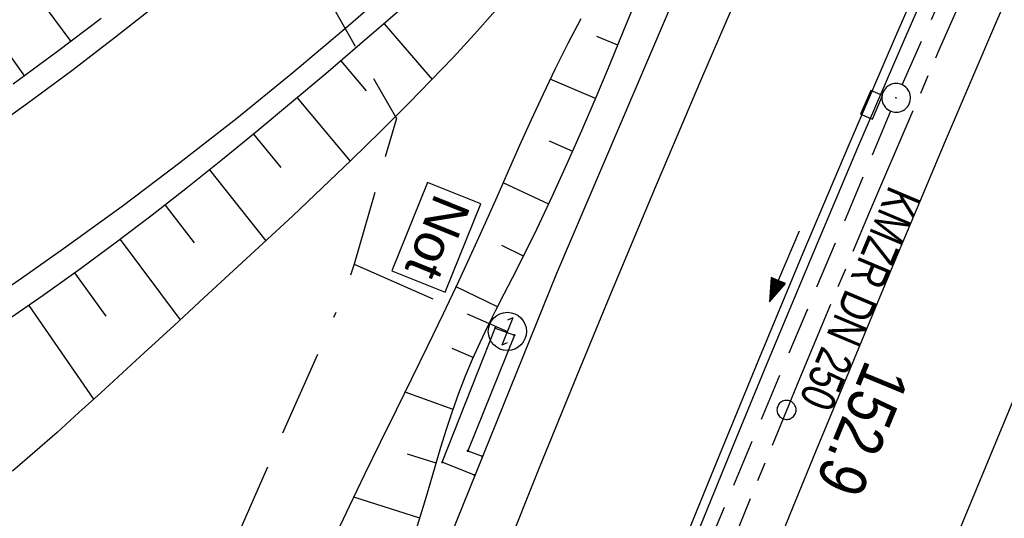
# Model space of a CAD drawing. Extents: x 510526 to 513920, y 467229 to 478797.
# Tile 154 of 256: x 510894 to 510946, y 472537 to 472563. Entities that reach past the tile are written whole.
import ezdxf

# ---------------------------------------------------------------- set-up
doc = ezdxf.new("R2010")
doc.units = 0
doc.header["$LTSCALE"] = 10
doc.header["$MEASUREMENT"] = 0
for name, pattern in [('ACAD_ISO16W100', [73, 15, -6.5, 15, -6.5, 15, -7, 1, -7]), ('ACHSE', [5.5, 4, -0.5, 0.5, -0.5]), ('LT00', [0]), ('STRICHLINIE2', [0.375, 0.25, -0.125])]:
    doc.linetypes.add(name, pattern=pattern)
doc.layers.get('0').update_dxf_attribs({"linetype": 'LT00'})
for name, color, linetype in [('-AX-020', 250, 'ACHSE'), ('-Halt-Pfeil', 4, 'LT00'), ('-Haltung', 182, 'STRICHLINIE2'), ('-Haltungsbeschriftung', 182, 'LT00'), ('-ST-20-1', 250, 'LT00'), ('BAB-KABEL', 220, 'ACAD_ISO16W100'), ('BAB-NS_SYB', 221, 'Continuous'), ('BAB-NS_TEXT', 221, 'Continuous'), ('V94_AFBR_BAB', 250, 'LT00'), ('V94_BOESCH', 250, 'LT00'), ('V94_BOSCHUNG', 250, 'LT00'), ('V94_GEHWEG', 250, 'LT00'), ('V94_KA_PRUF', 182, 'LT00'), ('V94_LD_MARK', 250, 'LT00'), ('V94_RINNE', 182, 'LT00'), ('V94_SINKK', 182, 'LT00')]:
    doc.layers.add(name, color=color, linetype=linetype)
doc.styles.add('Beschrift', font='ARIAL.TTF')
doc.styles.add('Haltungsbeschriftung', font='ARIAL.TTF', dxfattribs={"width": 0.75})

# ---------------------------------------------------------------- blocks, each defined once
blk = doc.blocks.new('SYMB0002')
at = {"color": 0, "linetype": 'ByBlock'}
for points in [[(-0.031395, 0.499013), (-0.093691, 0.491144), (-0.154509, 0.475528), (-0.21289, 0.452414), (-0.267913, 0.422164), (-0.318712, 0.385257), (-0.364484, 0.342274), (-0.404509, 0.293893), (-0.438154, 0.240877), (-0.464888, 0.184062), (-0.484292, 0.124345), (-0.496058, 0.062667), (-0.5, 0)], [(-0.5, 0), (-0.496058, -0.062667), (-0.484292, -0.124345), (-0.464888, -0.184062), (-0.438154, -0.240877), (-0.404509, -0.293893), (-0.364485, -0.342274), (-0.318712, -0.385257), (-0.267914, -0.422164), (-0.21289, -0.452414), (-0.154509, -0.475529), (-0.093691, -0.491144), (-0.031395, -0.499014), (0.031395, -0.499014)], [(0.5, 0), (0.496057, 0.062667), (0.484292, 0.124345), (0.464888, 0.184062), (0.438153, 0.240877), (0.404509, 0.293893), (0.364484, 0.342274), (0.318712, 0.385257), (0.267913, 0.422164), (0.21289, 0.452414), (0.154509, 0.475528), (0.093691, 0.491144), (0.031395, 0.499013), (-0.031395, 0.499013)], [(0.031395, -0.499014), (0.093691, -0.491144), (0.154509, -0.475529), (0.21289, -0.452414), (0.267914, -0.422164), (0.318712, -0.385257), (0.364485, -0.342274), (0.404509, -0.293893), (0.438154, -0.240877), (0.464889, -0.184062), (0.484292, -0.124345), (0.496058, -0.062667), (0.5, 0)]]:
    blk.add_lwpolyline(points, dxfattribs=at)
blk = doc.blocks.new('SYMB0011')
at = {"color": 0, "linetype": 'ByBlock'}
for p, q in [((0.5, 0), (-0.5, 0)), ((0, 0.5), (0, -0.5))]:
    blk.add_line(p, q, dxfattribs=at)
blk = doc.blocks.new('SYMB0652')
at = {"color": 0, "linetype": 'ByBlock'}
blk.add_lwpolyline([(-0.15, -0.075), (0.15, -0.075), (0.15, 0.075), (-0.15, 0.075), (-0.15, -0.075)], dxfattribs=at)
blk = doc.blocks.new('SYMB0003')
at = {"color": 0, "linetype": 'ByBlock'}
for p, q in [((-0.015712, 0), (0.010166, 0.012015)), ((0, -0.021257), (-0.015712, 0)), ((0.010166, 0.012015), (0, -0.021257))]:
    blk.add_line(p, q, dxfattribs=at)
for points in [[(-0.031395, 0.499013), (-0.093691, 0.491144), (-0.154509, 0.475528), (-0.21289, 0.452414), (-0.267913, 0.422164), (-0.318712, 0.385257), (-0.364484, 0.342274), (-0.404509, 0.293893), (-0.438154, 0.240877), (-0.464888, 0.184062), (-0.484292, 0.124345), (-0.496058, 0.062667), (-0.5, 0)], [(0.5, 0), (0.496057, 0.062667), (0.484292, 0.124345), (0.464888, 0.184062), (0.438153, 0.240877), (0.404509, 0.293893), (0.364484, 0.342274), (0.318712, 0.385257), (0.267913, 0.422164), (0.21289, 0.452414), (0.154509, 0.475528), (0.093691, 0.491144), (0.031395, 0.499013), (-0.031395, 0.499013)], [(-0.5, 0), (-0.496058, -0.062667), (-0.484292, -0.124345), (-0.464888, -0.184062), (-0.438154, -0.240877), (-0.404509, -0.293893), (-0.364485, -0.342274), (-0.318712, -0.385257), (-0.267914, -0.422164), (-0.21289, -0.452414), (-0.154509, -0.475529), (-0.093691, -0.491144), (-0.031395, -0.499014), (0.031395, -0.499014)], [(0.031395, -0.499014), (0.093691, -0.491144), (0.154509, -0.475529), (0.21289, -0.452414), (0.267914, -0.422164), (0.318712, -0.385257), (0.364485, -0.342274), (0.404509, -0.293893), (0.438154, -0.240877), (0.464889, -0.184062), (0.484292, -0.124345), (0.496058, -0.062667), (0.5, 0)]]:
    blk.add_lwpolyline(points, dxfattribs=at)
blk = doc.blocks.new('NS-SYMB')
at = {"layer": 'BAB-NS_SYB'}
for p, q in [((0.179, 0.071), (0.25, 0)), ((-0.25, 0), (0.25, 0)), ((-0.25, 0), (-0.179, -0.071))]:
    blk.add_line(p, q, dxfattribs=at)
blk.add_circle((0, 0), 0.325, dxfattribs=at)
blk = doc.blocks.new('SYMB0070')
at = {"color": 0, "linetype": 'ByBlock'}
for p, q in [((-0.5, 0), (0.2, 0)), ((0.5, 0), (0.2, 0.1)), ((0.2, 0.1), (0.2, 0)), ((0.468, 0), (0.21, 0.086)), ((0.21, 0.086), (0.21, -0.086)), ((0.21, -0.086), (0.468, 0)), ((0.22, -0.072), (0.437, 0)), ((0.23, -0.058), (0.405, 0)), ((0.24, -0.045), (0.374, 0)), ((0.342, 0), (0.25, 0.031)), ((0.25, 0.031), (0.25, -0.031)), ((0.25, -0.031), (0.342, 0)), ((0.26, -0.017), (0.31, 0)), ((0.27, -0.003), (0.279, 0))]:
    blk.add_line(p, q, dxfattribs=at)
for points in [[(0.2, 0), (0.2, -0.1), (0.5, 0)], [(0.437, 0), (0.22, 0.072), (0.22, -0.072)], [(0.405, 0), (0.23, 0.058), (0.23, -0.058)], [(0.374, 0), (0.24, 0.045), (0.24, -0.045)], [(0.31, 0), (0.26, 0.017), (0.26, -0.017)], [(0.279, 0), (0.27, 0.003), (0.27, -0.003)]]:
    blk.add_lwpolyline(points, dxfattribs=at)

msp = doc.modelspace()

# ---------------------------------------------------------------- linework, layer by layer
at = {"layer": '-AX-020', "ltscale": 0.2, "flags": 128}
msp.add_lwpolyline([(513881.716, 478796.972), (513877.87, 478787.354), (513870.367, 478768.801), (513862.788, 478750.278), (513855.137, 478731.786), (513847.411, 478713.324), (513839.611, 478694.893), (513831.738, 478676.494), (513823.791, 478658.127), (513815.771, 478639.791), (513807.678, 478621.487), (513799.512, 478603.216), (513791.272, 478584.978), (513782.96, 478566.773), (513774.576, 478548.601), (513766.118, 478530.463), (513757.588, 478512.359), (513748.986, 478494.289), (513740.312, 478476.254), (513731.565, 478458.253), (513722.747, 478440.287), (513713.857, 478422.357), (513704.896, 478404.463), (513695.863, 478386.605), (513686.758, 478368.782), (513677.583, 478350.997), (513668.336, 478333.248), (513659.019, 478315.536), (513649.63, 478297.862), (513640.172, 478280.225), (513630.643, 478262.626), (513621.043, 478245.066), (513611.374, 478227.544), (513601.634, 478210.061), (513591.825, 478192.617), (513586.745, 478183.647), (513576.83, 478166.262), (513566.848, 478148.917), (513556.8, 478131.609), (513546.688, 478114.338), (513536.514, 478097.104), (513526.28, 478079.906), (513515.988, 478062.743), (513505.638, 478045.613), (513495.234, 478028.517), (513484.778, 478011.453), (513474.27, 477994.421), (513463.712, 477977.419), (513453.108, 477960.447), (513442.457, 477943.503), (513431.762, 477926.587), (513421.026, 477909.698), (513410.248, 477892.835), (513399.432, 477875.997), (513388.579, 477859.182), (513377.691, 477842.39), (513366.769, 477825.62), (513355.815, 477808.871), (513344.831, 477792.142), (513333.819, 477775.431), (513322.78, 477758.738), (513311.715, 477742.062), (513300.628, 477725.401), (513289.519, 477708.754), (513278.389, 477692.121), (513267.242, 477675.5), (513256.078, 477658.891), (513244.899, 477642.291), (513233.706, 477625.7), (513222.502, 477609.117), (513211.288, 477592.542), (513200.066, 477575.971), (513188.837, 477559.405), (513177.603, 477542.843), (513166.366, 477526.282), (513154.797, 477509.239), (513142.496, 477491.114), (513130.197, 477472.988), (513117.902, 477454.859), (513105.613, 477436.726), (513093.333, 477418.587), (513081.064, 477400.44), (513068.808, 477382.285), (513056.567, 477364.119), (513044.344, 477345.942), (513032.141, 477327.752), (513019.958, 477309.547), (513007.8, 477291.325), (512995.668, 477273.087), (512983.565, 477254.83), (512971.492, 477236.552), (512959.452, 477218.253), (512947.447, 477199.931), (512935.479, 477181.584), (512923.551, 477163.212), (512911.665, 477144.812), (512899.822, 477126.385), (512888.026, 477107.927), (512876.279, 477089.439), (512864.582, 477070.918), (512852.939, 477052.364), (512841.352, 477033.775), (512829.822, 477015.15), (512818.352, 476996.488), (512806.945, 476977.787), (512795.603, 476959.048), (512789.644, 476949.141), (512778.405, 476930.339), (512767.236, 476911.496), (512756.135, 476892.613), (512745.103, 476873.688), (512734.14, 476854.724), (512723.246, 476835.72), (512712.422, 476816.676), (512701.668, 476797.593), (512690.983, 476778.471), (512680.369, 476759.309), (512669.824, 476740.11), (512659.35, 476720.871), (512648.946, 476701.595), (512638.612, 476682.281), (512628.349, 476662.929), (512618.157, 476643.54), (512608.036, 476624.113), (512597.985, 476604.65), (512588.006, 476585.15), (512578.098, 476565.614), (512568.261, 476546.042), (512558.497, 476526.434), (512548.803, 476506.791), (512539.182, 476487.112), (512529.632, 476467.399), (512520.155, 476447.65), (512510.749, 476427.867), (512501.416, 476408.05), (512492.156, 476388.199), (512482.968, 476368.314), (512473.852, 476348.396), (512464.81, 476328.445), (512455.84, 476308.46), (512446.944, 476288.443), (512438.12, 476268.394), (512429.37, 476248.313), (512420.694, 476228.2), (512412.09, 476208.055), (512403.561, 476187.879), (512395.105, 476167.672), (512386.723, 476147.434), (512378.415, 476127.166), (512370.181, 476106.867), (512362.021, 476086.539), (512353.936, 476066.181), (512345.925, 476045.794), (512337.988, 476025.377), (512330.127, 476004.932), (512322.339, 475984.458), (512314.627, 475963.955), (512306.989, 475943.425), (512299.427, 475922.867), (512291.94, 475902.281), (512284.528, 475881.669), (512277.191, 475861.029), (512269.93, 475840.362), (512262.744, 475819.67), (512255.634, 475798.951), (512248.599, 475778.206), (512241.641, 475757.436), (512234.758, 475736.641), (512227.951, 475715.82), (512221.221, 475694.975), (512214.566, 475674.105), (512207.988, 475653.211), (512201.487, 475632.294), (512200.128, 475627.887), (512194.281, 475608.791), (512188.5, 475589.674), (512182.785, 475570.538), (512177.137, 475551.381), (512171.56, 475532.204), (512166.053, 475513.007), (512160.618, 475493.788), (512155.257, 475474.55), (512149.971, 475455.29), (512148.09, 475448.361), (512142.908, 475429.074), (512137.804, 475409.765), (512132.778, 475390.436), (512127.829, 475371.088), (512122.957, 475351.719), (512118.163, 475332.332), (512113.447, 475312.925), (512108.808, 475293.499), (512104.247, 475274.055), (512099.765, 475254.593), (512095.36, 475235.113), (512091.033, 475215.616), (512086.785, 475196.101), (512082.614, 475176.57), (512078.522, 475157.022), (512074.508, 475137.458), (512070.573, 475117.878), (512066.716, 475098.282), (512063.238, 475080.246), (512059.532, 475060.621), (512055.901, 475040.983), (512052.344, 475021.33), (512048.857, 475001.665), (512045.438, 474981.988), (512042.084, 474962.3), (512038.794, 474942.602), (512035.562, 474922.893), (512032.388, 474903.175), (512029.269, 474883.449), (512026.201, 474863.714), (512023.183, 474843.972), (512020.21, 474824.222), (512017.282, 474804.467), (512014.394, 474784.705), (512011.544, 474764.937), (512008.73, 474745.165), (512005.949, 474725.388), (512003.198, 474705.607), (512000.474, 474685.821), (511997.775, 474666.033), (511995.098, 474646.242), (511992.439, 474626.448), (511989.798, 474606.651), (511987.169, 474586.854), (511984.552, 474567.054), (511981.943, 474547.253), (511979.34, 474527.452), (511976.744, 474507.689), (511975.127, 474495.377), (511973.477, 474482.815), (511971.825, 474470.254), (511970.169, 474457.693), (511968.506, 474445.133), (511966.835, 474432.574), (511965.154, 474420.016), (511963.46, 474407.46), (511961.752, 474394.906), (511960.027, 474382.355), (511958.283, 474369.806), (511956.518, 474357.259), (511954.73, 474344.717), (511952.918, 474332.177), (511951.078, 474319.642), (511949.209, 474307.111), (511947.309, 474294.584), (511945.376, 474282.063), (511943.407, 474269.547), (511941.4, 474257.038), (511939.355, 474244.534), (511937.267, 474232.038), (511935.137, 474219.549), (511932.96, 474207.067), (511930.736, 474194.594), (511928.462, 474182.131), (511926.136, 474169.676), (511923.757, 474157.232), (511921.321, 474144.799), (511918.829, 474132.377), (511916.276, 474119.967), (511913.661, 474107.57), (511910.982, 474095.187), (511908.238, 474082.818), (511905.425, 474070.464), (511902.544, 474058.127), (511899.59, 474045.806), (511896.562, 474033.504), (511893.47, 474021.261), (511890.29, 474008.997), (511887.033, 473996.753), (511883.699, 473984.53), (511880.287, 473972.328), (511876.798, 473960.148), (511873.233, 473947.991), (511869.591, 473935.856), (511865.873, 473923.745), (511862.077, 473911.656), (511858.206, 473899.593), (511854.259, 473887.554), (511850.236, 473875.54), (511846.136, 473863.552), (511841.962, 473851.59), (511837.711, 473839.654), (511833.386, 473827.746), (511828.985, 473815.865), (511824.51, 473804.012), (511819.96, 473792.188), (511815.335, 473780.392), (511810.636, 473768.626), (511805.863, 473756.89), (511801.015, 473745.185), (511796.094, 473733.51), (511791.099, 473721.866), (511786.031, 473710.255), (511780.889, 473698.675), (511775.675, 473687.128), (511770.388, 473675.615), (511765.028, 473664.135), (511759.596, 473652.689), (511754.091, 473641.278), (511748.515, 473629.901), (511742.867, 473618.56), (511737.147, 473607.255), (511731.356, 473595.986), (511725.494, 473584.754), (511719.562, 473573.559), (511713.558, 473562.402), (511707.485, 473551.283), (511701.341, 473540.203), (511695.128, 473529.162), (511688.845, 473518.159), (511682.492, 473507.198), (511676.07, 473496.276), (511669.58, 473485.395), (511663.021, 473474.555), (511656.394, 473463.757), (511649.699, 473453.001), (511642.935, 473442.288), (511636.105, 473431.617), (511629.207, 473420.99), (511622.242, 473410.406), (511615.211, 473399.867), (511608.113, 473389.372), (511600.949, 473378.922), (511593.719, 473368.518), (511586.423, 473358.16), (511579.062, 473347.848), (511571.637, 473337.582), (511564.147, 473327.364), (511556.592, 473317.193), (511548.973, 473307.07), (511541.291, 473296.996), (511533.545, 473286.969), (511525.735, 473276.993), (511517.863, 473267.066), (511509.929, 473257.188), (511501.932, 473247.361), (511493.873, 473237.584), (511485.753, 473227.859), (511477.572, 473218.186), (511475.548, 473215.811), (511467.291, 473206.202), (511458.976, 473196.642), (511450.605, 473187.132), (511442.182, 473177.667), (511433.709, 473168.249), (511425.188, 473158.872), (511416.622, 473149.537), (511408.014, 473140.241), (511399.365, 473130.982), (511390.679, 473121.758), (511381.958, 473112.568), (511373.205, 473103.409), (511364.421, 473094.278), (511355.61, 473085.175), (511346.772, 473076.096), (511337.912, 473067.039), (511329.031, 473058.003), (511320.132, 473048.986), (511311.216, 473039.984), (511302.286, 473030.997), (511293.345, 473022.02), (511284.394, 473013.053), (511275.436, 473004.094), (511266.473, 472995.139), (511255.909, 472984.591), (511236.789, 472965.502), (511230.177, 472958.9), (511223.567, 472952.294), (511216.964, 472945.683), (511210.368, 472939.063), (511203.785, 472932.433), (511197.215, 472925.788), (511190.663, 472919.125), (511184.131, 472912.443), (511177.622, 472905.739), (511171.139, 472899.01), (511164.685, 472892.252), (511158.263, 472885.464), (511151.877, 472878.643), (511145.529, 472871.786), (511139.222, 472864.891), (511132.96, 472857.955), (511126.746, 472850.976), (511120.583, 472843.952), (511114.476, 472836.881), (511109.32, 472830.82), (511103.322, 472823.655), (511097.386, 472816.438), (511091.511, 472809.171), (511085.699, 472801.854), (511079.95, 472794.488), (511074.265, 472787.072), (511068.642, 472779.609), (511063.084, 472772.097), (511057.591, 472764.538), (511052.162, 472756.933), (511046.799, 472749.281), (511041.501, 472741.584), (511036.27, 472733.841), (511031.105, 472726.054), (511026.007, 472718.223), (511020.976, 472710.349), (511016.012, 472702.431), (511011.117, 472694.472), (511006.29, 472686.471), (511001.532, 472678.429), (510996.842, 472670.347), (510992.223, 472662.225), (510987.672, 472654.063), (510983.192, 472645.863), (510978.782, 472637.625), (510974.443, 472629.349), (510970.175, 472621.036), (510965.978, 472612.687), (510961.853, 472604.303), (510957.799, 472595.883), (510953.818, 472587.43), (510949.91, 472578.942), (510946.074, 472570.422), (510942.311, 472561.868), (510938.622, 472553.283), (510935.007, 472544.666), (510931.465, 472536.02), (510927.997, 472527.343), (510924.604, 472518.636), (510921.286, 472509.901), (510918.042, 472501.138), (510914.874, 472492.347), (510911.781, 472483.529), (510908.763, 472474.686), (510905.821, 472465.817), (510902.956, 472456.923), (510900.166, 472448.004), (510897.454, 472439.062), (510894.817, 472430.098), (510892.258, 472421.111), (510889.776, 472412.102), (510887.37, 472403.073), (510885.043, 472394.023), (510882.792, 472384.954), (510880.62, 472375.866), (510878.525, 472366.759), (510876.509, 472357.635), (510874.57, 472348.494), (510872.71, 472339.337), (510870.929, 472330.164), (510869.226, 472320.976), (510867.602, 472311.774), (510866.056, 472302.558), (510864.59, 472293.33), (510863.202, 472284.089), (510861.894, 472274.837), (510860.665, 472265.574), (510859.516, 472256.301), (510858.445, 472247.018), (510857.455, 472237.726), (510856.544, 472228.427), (510855.712, 472219.119), (510854.96, 472209.806), (510854.288, 472200.485), (510853.696, 472191.159), (510853.184, 472181.829), (510852.752, 472172.495), (510852.399, 472163.157), (510852.127, 472153.817), (510851.934, 472144.475), (510851.822, 472135.131), (510851.789, 472125.787), (510851.836, 472116.443), (510851.964, 472107.1), (510852.009, 472104.711), (510852.237, 472095.37), (510852.543, 472086.03), (510852.927, 472076.694), (510853.387, 472067.361), (510853.922, 472058.032), (510854.53, 472048.707), (510855.21, 472039.388), (510855.961, 472030.074), (510856.782, 472020.766), (510857.671, 472011.464), (510858.627, 472002.169), (510859.649, 471992.88), (510860.734, 471983.599), (510861.883, 471974.326), (510863.094, 471965.06), (510864.364, 471955.802), (510865.694, 471946.554), (510867.082, 471937.313), (510868.525, 471928.081), (510870.024, 471918.857), (510871.577, 471909.643), (510873.182, 471900.438), (510874.839, 471891.241), (510876.545, 471882.054), (510878.3, 471872.876), (510880.102, 471863.708), (510881.95, 471854.548), (510883.842, 471845.397), (510885.778, 471836.255), (510887.756, 471827.123), (510889.775, 471817.999), (510891.834, 471808.885), (510893.93, 471799.779), (510896.064, 471790.681), (510898.233, 471781.592), (510900.437, 471772.511), (510902.673, 471763.439), (510904.942, 471754.374), (510907.241, 471745.317), (510909.57, 471736.267), (510911.926, 471727.225), (510914.31, 471718.19), (510916.719, 471709.161), (510919.152, 471700.139), (510921.608, 471691.124), (510924.087, 471682.114), (510926.585, 471673.11), (510929.104, 471664.112), (510931.64, 471655.118), (510934.193, 471646.129), (510936.762, 471637.145), (510939.345, 471628.165), (510941.941, 471619.188), (510944.55, 471610.216), (510947.169, 471601.246), (510949.797, 471592.279), (510952.434, 471583.314), (510955.078, 471574.352), (510957.727, 471565.391), (510960.382, 471556.431), (510963.039, 471547.473), (510967.703, 471531.767), (510970.248, 471523.199), (510975.26, 471506.323), (510980.27, 471489.445), (510985.273, 471472.566), (510990.267, 471455.684), (510995.248, 471438.798), (511000.214, 471421.908), (511005.162, 471405.012), (511010.087, 471388.11), (511014.988, 471371.201), (511019.861, 471354.283), (511024.703, 471337.357), (511029.511, 471320.421), (511034.281, 471303.475), (511039.011, 471286.517), (511043.698, 471269.547), (511048.338, 471252.564), (511052.928, 471235.568), (511057.465, 471218.557), (511061.945, 471201.532), (511066.367, 471184.491), (511070.726, 471167.434), (511075.019, 471150.36), (511079.243, 471133.269), (511083.395, 471116.16), (511086.572, 471102.843), (511090.589, 471085.702), (511094.527, 471068.543), (511098.388, 471051.366), (511102.17, 471034.172), (511105.875, 471016.961), (511109.501, 470999.734), (511113.048, 470982.489), (511116.518, 470965.23), (511119.908, 470947.954), (511123.221, 470930.663), (511126.454, 470913.357), (511129.609, 470896.037), (511132.686, 470878.703), (511135.683, 470861.354), (511138.602, 470843.993), (511141.441, 470826.619), (511144.202, 470809.231), (511146.884, 470791.831), (511149.487, 470774.42), (511152.01, 470756.996), (511154.454, 470739.562), (511156.819, 470722.116), (511159.105, 470704.66), (511161.311, 470687.193), (511163.438, 470669.717), (511165.485, 470652.232), (511165.638, 470650.897), (511167.873, 470631.022), (511170.027, 470611.138), (511172.103, 470591.246), (511174.098, 470571.346), (511176.014, 470551.438), (511177.851, 470531.523), (511179.526, 470512.546), (511180.884, 470496.345), (511182.163, 470480.137), (511183.363, 470463.922), (511184.482, 470447.702), (511185.522, 470431.478), (511186.482, 470415.247), (511187.362, 470399.013), (511188.162, 470382.774), (511188.882, 470366.532), (511189.522, 470350.286), (511190.082, 470334.037), (511190.563, 470317.786), (511190.963, 470301.532), (511191.284, 470285.277), (511191.524, 470269.02), (511191.684, 470252.763), (511191.765, 470236.505), (511191.765, 470220.247), (511191.686, 470203.988), (511191.526, 470187.731), (511191.287, 470171.474), (511191.243, 470169.007), (511190.912, 470152.752), (511190.504, 470136.499), (511190.023, 470120.247), (511189.472, 470103.998), (511188.854, 470087.752), (511188.173, 470071.508), (511187.432, 470055.266), (511186.634, 470039.027), (511185.783, 470022.791), (511184.882, 470006.558), (511183.935, 469990.327), (511182.944, 469974.099), (511181.913, 469957.873), (511180.846, 469941.65), (511179.745, 469925.429), (511178.614, 469909.21), (511177.457, 469892.993), (511176.276, 469876.777), (511175.075, 469860.563), (511173.858, 469844.35), (511172.627, 469828.139), (511171.386, 469811.927), (511170.138, 469795.717), (511168.847, 469778.991), (511030.959, 467993.348), (511029.419, 467973.407), (511027.883, 467953.466), (511026.353, 467933.525), (511024.832, 467913.582), (511023.323, 467893.64), (511021.828, 467873.695), (511020.353, 467853.75), (511018.898, 467833.804), (511017.467, 467813.855), (511016.063, 467793.903), (511014.69, 467773.951), (511013.35, 467753.995), (511012.046, 467734.038), (511010.782, 467714.078), (511009.56, 467694.116), (511008.383, 467674.151), (511007.254, 467654.183), (511006.177, 467634.211), (511005.154, 467614.237), (511004.188, 467594.261), (511003.284, 467574.281), (511002.442, 467554.299), (511001.667, 467534.314), (511000.962, 467514.327), (511000.329, 467494.336), (510999.772, 467474.345), (510999.556, 467465.709), (510999.112, 467445.714), (510998.747, 467425.717), (510998.463, 467405.719), (510998.259, 467385.719), (510998.135, 467365.72), (510998.091, 467345.72), (510998.127, 467325.72), (510998.243, 467305.721), (510998.439, 467285.721), (510998.715, 467265.723), (510999.071, 467245.726), (510999.432, 467229.156)], dxfattribs=at)
at = {"layer": '-Haltung'}
for p, q in [((510940.385, 472560.059), (510952.026, 472586.016)), ((510939.787, 472558.684), (510928.796, 472532.531))]:
    msp.add_line(p, q, dxfattribs=at)
at = {"layer": 'BAB-KABEL', "ltscale": 0.03, "flags": 128}
for points in [[(513339.839, 477816.319), (513312.266, 477774.649), (513284.672, 477732.996), (513252.5, 477694.412), (513223.881, 477653.496), (513195.795, 477612.121), (513167.629, 477570.875), (513139.88, 477529.298), (513111.793, 477487.916), (513083.807, 477446.454), (513055.844, 477404.978), (513022.492, 477355.034), (513000.515, 477321.52), (512973.122, 477279.62), (512945.422, 477237.871), (512917.575, 477196.217), (512879.155, 477137.499), (512858.339, 477103.216), (512837.389, 477068.954), (512811.451, 477026.06), (512784.195, 476983.896), (512756.652, 476941.559), (512731.123, 476898.632), (512706.393, 476854.964), (512681.949, 476811.101), (512658.869, 476770.394), (512633.742, 476723.052), (512609.823, 476678.973), (512586.03, 476634.72), (512574.463, 476609.04), (512565.77, 476584.237), (512545.206, 476542.916), (512523.454, 476497.739), (512501.769, 476452.474), (512480.246, 476407.171), (512458.846, 476361.789), (512438.563, 476315.939), (512418.177, 476270.118), (512378.72, 476177.833), (512359.892, 476131.364), (512341.348, 476084.783), (512322.575, 476038.314), (512304.817, 475991.341), (512287.677, 475944.24), (512270.282, 475897.168), (512254.121, 475849.696), (512237.768, 475802.276), (512221.53, 475754.824), (512205.859, 475707.192), (512190.782, 475659.377), (512175.78, 475611.52), (512161.516, 475563.423), (512145.692, 475515.804), (512137.725, 475496.074), (512130.625, 475467.918), (512119.035, 475418.91), (512105.583, 475370.555), (512100.73, 475351.099), (512084.182, 475320.513), (512082.618, 475318.668), (512071.987, 475296.243), (512062.064, 475264.372), (512059.316, 475232.902), (512061.872, 475193.176), (512054.818, 475143.1), (512045.689, 475099.989), (512036.29, 475050.898), (512027.273, 475001.725), (512018.223, 474952.549), (512008.899, 474903.418), (512000.14, 474854.229), (511992.355, 474804.855), (511985.273, 474755.369), (511977.385, 474700.851), (511969.41, 474646.425), (511966.53, 474615.204), (511972.795, 474604.79), (511970.049, 474596.165), (511959.565, 474586.374), (511941.907, 474517.478), (511936.852, 474477.772), (511926.657, 474399.733), (511919.973, 474355.376), (511910.09, 474296.615), (511899.454, 474238.126), (511883.784, 474152.683), (511870.289, 474094.001), (511857.131, 474053.876), (511852.776, 474012.454), (511853.171, 473966.862), (511852.492, 473957.146), (511851.311, 473949.656), (511841.692, 473942.065), (511825.821, 473895.229), (511826.651, 473894.117), (511810.899, 473851.945), (511793.573, 473805.027), (511775.285, 473758.358), (511755.124, 473712.475), (511734.052, 473667.008), (511712.225, 473621.972), (511689.498, 473577.273), (511665.157, 473533.497), (511639.854, 473490.241), (511612.908, 473448.14), (511601.588, 473431.806), (511558.048, 473366.072), (511514.894, 473306.01), (511484.056, 473267.454), (511450.631, 473224.7), (511393.065, 473164.53), (511363.017, 473132.866), (511308.517, 473076.446), (511275.572, 473040.359), (511243.006, 473009.331), (511235.22, 472986.054), (511231.03, 472981.056), (511075.99, 472813.106), (511070.243, 472807.304), (511057.801, 472797.513), (511038.028, 472769.96), (511010.695, 472730.526), (510983.876, 472687.185), (510959.577, 472643.761), (510934.3, 472604.326), (510904.804, 472574.327), (510913.914, 472558.288), (510911.702, 472550.665), (510911.228, 472549.239), (510895.971, 472514.712), (510882.655, 472477.924), (510872.403, 472460.753), (510857.497, 472432.352), (510836.101, 472381.12), (510836.281, 472368.894), (510832.944, 472355.972), (510830.181, 472332.026), (510848.219, 472325.537), (510838.512, 472271.416), (510831.965, 472215.431), (510830.702, 472169.392), (510828.833, 472118.665), (510829.075, 472067.625), (510833.949, 472011.739), (510842.444, 471951.437), (510849.978, 471906.34), (510856.18, 471866.272), (510867.229, 471812.821), (510879.853, 471762.875), (510891.506, 471713.806), (510903.789, 471665.07), (510916.063, 471616.285), (510929.638, 471568.076), (510950.958, 471501.368), (510971.606, 471429.824), (510974.35, 471422.765), (510989.551, 471366.875), (511004.499, 471314.199), (511016.364, 471270.838), (511026.276, 471232.419), (511039.24, 471184.146), (511056.597, 471116.881), (511065.905, 471078.265), (511077.604, 471030.011), (511089.225, 470981.622), (511098.911, 470932.895), (511107.165, 470884.025), (511116.152, 470835.042), (511125.079, 470786.059), (511133.148, 470736.973), (511137.299, 470706.315), (511129.89, 470689.715), (511129.543, 470684.612), (511132.443, 470671.581), (511143.113, 470670.948), (511145.784, 470638.261), (511151.08, 470588.888), (511155.977, 470539.416), (511159.512, 470489.779), (511162.627, 470440.141), (511165.944, 470390.621), (511167.842, 470340.945), (511167.805, 470291.237), (511167.773, 470272.425), (511169.192, 470243.962), (511168.974, 470223.344), (511163.734, 470203.872), (511151.457, 470170.118), (511152.401, 470145.764), (511161.627, 470107.325), (511162.261, 470078.654), (511157.084, 470021.39), (511153.973, 469975.779), (511150.229, 469924.108), (511146.614, 469878.373), (511141.044, 469826.728), (511133.852, 469745.039), (511131.815, 469700.017), (511128.932, 469655.166), (511125.194, 469595.287), (511130.663, 469554.69), (511130.405, 469544.669), (511121.691, 469477.401)], [(510911.702, 472550.665), (510919.725, 472547.155)]]:
    msp.add_lwpolyline(points, dxfattribs=at)
at = {"layer": 'BAB-NS_TEXT', "linetype": 'Continuous', "flags": 128}
msp.add_lwpolyline([(510915.548, 472554.95), (510913.679, 472550.324), (510916.461, 472549.2), (510918.33, 472553.826)], close=True, dxfattribs=at)
at = {"layer": 'V94_AFBR_BAB'}
for points in [[(510888.326, 472456.529), (510888.913, 472458.367), (510896.445, 472481.523), (510904.294, 472503.865), (510913.246, 472527.758), (510922.311, 472550.195), (510932.095, 472573.121), (510940.028, 472591.151)], [(510919.23, 472580.472), (510916.81, 472578.041), (510914.353, 472575.647), (510911.857, 472573.293), (510909.323, 472570.982), (510906.749, 472568.715), (510904.135, 472566.495), (510901.479, 472564.326), (510899.216, 472562.544), (510896.926, 472560.797), (510894.611, 472559.083), (510892.272, 472557.401)], [(510926.455, 472577.462), (510924.052, 472574.965), (510921.603, 472572.511), (510919.11, 472570.1), (510916.575, 472567.733), (510914, 472565.41), (510911.387, 472563.129), (510908.492, 472560.689), (510905.555, 472558.302), (510902.575, 472555.969), (510899.552, 472553.692), (510896.488, 472551.472), (510894.283, 472549.928), (510892.058, 472548.41), (510889.817, 472546.917), (510887.562, 472545.446), (510885.293, 472543.995), (510883.014, 472542.56), (510880.726, 472541.139), (510878.471, 472539.754), (510876.21, 472538.377), (510873.945, 472537.009)], [(510933.353, 472534.714), (510934.691, 472537.982), (510936.036, 472541.247), (510937.385, 472544.51), (510938.695, 472547.667), (510940.009, 472550.822), (510941.33, 472553.974), (510942.66, 472557.122), (510944, 472560.266), (510945.353, 472563.404), (510946.721, 472566.536)]]:
    msp.add_lwpolyline(points, dxfattribs=at)
at = {"layer": 'V94_BOESCH'}
for points in [[(510927.237, 472576.663), (510926.559, 472575.916), (510925.878, 472575.172), (510924.428, 472573.636), (510922.949, 472572.129), (510921.442, 472570.648), (510919.912, 472569.191), (510918.36, 472567.754), (510916.792, 472566.336), (510915.208, 472564.933), (510913.613, 472563.542), (510912.009, 472562.161), (510910.223, 472560.638), (510908.428, 472559.127), (510906.623, 472557.629), (510904.806, 472556.148), (510902.974, 472554.685), (510901.128, 472553.243), (510899.263, 472551.826), (510897.38, 472550.434), (510895.43, 472549.038), (510893.461, 472547.669)], [(510914.858, 472536.498), (510915.397, 472538.235), (510915.681, 472539.187), (510915.963, 472540.14), (510916.247, 472541.092), (510916.541, 472542.04), (510916.85, 472542.981), (510917.179, 472543.915), (510917.534, 472544.838), (510917.902, 472545.708), (510918.293, 472546.569), (510918.703, 472547.423), (510919.127, 472548.271), (510919.558, 472549.116), (510919.992, 472549.96), (510920.423, 472550.806), (510921.263, 472552.506), (510922.074, 472554.218), (510922.861, 472555.941), (510923.625, 472557.673), (510924.372, 472559.413), (510925.104, 472561.159), (510925.826, 472562.91), (510926.54, 472564.664)], [(510919.11, 472563.946), (510918.01, 472562.709), (510916.885, 472561.493), (510915.743, 472560.295), (510914.587, 472559.114), (510913.08, 472557.609), (510911.561, 472556.125), (510910.031, 472554.66), (510908.493, 472553.208), (510906.947, 472551.767), (510905.394, 472550.334), (510903.837, 472548.903), (510902.277, 472547.472), (510900.714, 472546.037), (510899.58, 472544.992), (510898.442, 472543.948), (510897.3, 472542.907), (510896.151, 472541.874), (510894.992, 472540.852), (510893.821, 472539.846)], [(510898.458, 472563.528), (510896.17, 472561.793), (510893.859, 472560.091)], [(510910.657, 472536.325), (510911.456, 472538.01), (510912.268, 472539.69), (510913.089, 472541.368), (510913.914, 472543.046), (510914.741, 472544.725), (510915.564, 472546.407), (510916.381, 472548.095), (510917.186, 472549.791), (510917.975, 472551.496), (510918.583, 472552.844), (510919.185, 472554.196), (510919.783, 472555.55), (510920.384, 472556.902), (510920.991, 472558.249), (510921.61, 472559.589), (510922.245, 472560.918), (510922.901, 472562.233), (510923.582, 472563.532)]]:
    msp.add_lwpolyline(points, dxfattribs=at)
at = {"layer": 'V94_BOSCHUNG'}
for p, q in [((510894.972, 472564.891), (510896.867, 472562.317)), ((510913.267, 472563.243), (510915.784, 472560.338)), ((510925.504, 472562.126), (510924.409, 472562.577)), ((510893.502, 472561.828), (510894.439, 472560.514)), ((510911.004, 472561.303), (510912.331, 472559.742)), ((510924.343, 472559.344), (510921.972, 472560.352)), ((510908.727, 472559.378), (510911.495, 472556.062)), ((510906.441, 472557.48), (510907.869, 472555.722)), ((510923.142, 472556.572), (510921.93, 472557.11)), ((510904.134, 472555.608), (510907.078, 472551.889)), ((510921.887, 472553.816), (510919.511, 472554.934)), ((510901.803, 472553.767), (510903.323, 472551.796)), ((510899.453, 472551.968), (510902.592, 472547.761)), ((510920.57, 472551.1), (510919.435, 472551.656)), ((510897.072, 472550.211), (510898.704, 472547.95)), ((510919.209, 472548.433), (510917.04, 472549.482)), ((510894.67, 472548.505), (510898.068, 472543.605)), ((510917.935, 472545.785), (510916.828, 472546.256)), ((510916.881, 472543.073), (510914.37, 472543.971)), ((510915.999, 472540.263), (510914.504, 472540.735)), ((510915.137, 472537.388), (510911.68, 472538.476))]:
    msp.add_line(p, q, dxfattribs=at)
at = {"layer": 'V94_GEHWEG'}
msp.add_lwpolyline([(510918.007, 472539.633), (510916.318, 472540.309), (510919.093, 472547.333), (510920.093, 472546.954), (510917.655, 472540.905), (510918.404, 472540.621)], dxfattribs=at)
at = {"layer": 'V94_LD_MARK'}
for points in [[(510919.608, 472535.54), (510921.412, 472540.035), (510923.237, 472544.521), (510925.084, 472548.999), (510927.473, 472554.707), (510929.896, 472560.401), (510932.353, 472566.08), (510934.845, 472571.744), (510936.44, 472575.32), (510938.048, 472578.891), (510939.665, 472582.457), (510941.291, 472586.02), (510942.924, 472589.579), (510944.561, 472593.137), (510945.473, 472595.114), (510946.387, 472597.091)], [(510946.249, 472543.686), (510942.774, 472535.309)]]:
    msp.add_lwpolyline(points, dxfattribs=at)
at = {"layer": 'V94_RINNE'}
for points in [[(510948.867, 472582.401), (510945.645, 472575.303), (510942.476, 472568.18), (510940.017, 472562.552), (510937.591, 472556.91), (510935.196, 472551.254), (510932.832, 472545.586), (510930.546, 472540.023), (510928.289, 472534.449)], [(510929.658, 472536.55), (510931.471, 472540.999), (510933.303, 472545.44), (510935.673, 472551.114), (510938.074, 472556.775), (510940.505, 472562.422), (510942.968, 472568.056), (510946.133, 472575.163)]]:
    msp.add_lwpolyline(points, dxfattribs=at)

# ---------------------------------------------------------------- block references
at = {"layer": '-Halt-Pfeil', "xscale": 4.000000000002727, "yscale": 4, "zscale": 4, "rotation": 247.202403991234}
msp.add_blockref('SYMB0070', (510934.216, 472550.551), dxfattribs=at)
at = {"layer": '-ST-20-1', "rotation": 258.929999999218}
msp.add_blockref('SYMB0002', (510934.337, 472543.048), dxfattribs=at)
at = {"layer": 'BAB-NS_SYB', "xscale": 3.075000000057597, "yscale": 3.075000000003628, "zscale": 3.075, "rotation": 248.0002854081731}
msp.add_blockref('NS-SYMB', (510919.725, 472547.155), dxfattribs=at)
at = {"layer": 'V94_GEHWEG', "xscale": 0.1000000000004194, "yscale": 0.1000000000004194, "zscale": 0.1, "rotation": 263.3409040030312}
for p in [(510919.093, 472547.333), (510920.093, 472546.954), (510917.655, 472540.905), (510918.404, 472540.621), (510916.318, 472540.309), (510918.007, 472539.633)]:
    msp.add_blockref('SYMB0011', p, dxfattribs=at)
at = {"layer": 'V94_KA_PRUF', "xscale": 1.500000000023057, "yscale": 1.5, "zscale": 1.5, "rotation": 263.3409047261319}
msp.add_blockref('SYMB0003', (510940.078, 472559.375), dxfattribs=at)
at = {"layer": 'V94_SINKK', "xscale": 4.499999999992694, "yscale": 4.5, "zscale": 4.5, "rotation": 246.730347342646}
msp.add_blockref('SYMB0652', (510938.789, 472559.01), dxfattribs=at)

# ---------------------------------------------------------------- texts
at = {"layer": '-Haltungsbeschriftung', "style": 'Haltungsbeschriftung', "width": 0.75}
msp.add_text('KMZR DN 250', height=1.8, rotation=247.2024, dxfattribs=at).set_placement((510939.729, 472554.849))
at = {"layer": '-ST-20-1', "style": 'Beschrift', "width": 0.8}
msp.add_text('  152.9', height=2.5, rotation=-112.4259, dxfattribs=at).set_placement((510939.094, 472547.164))
at = {"layer": 'BAB-NS_TEXT', "linetype": 'Continuous', "style": 'Beschrift'}
msp.add_text('Not', height=2, rotation=248.0003, dxfattribs=at).set_placement((510915.967, 472554.455))

doc.saveas('drawing.dxf')
